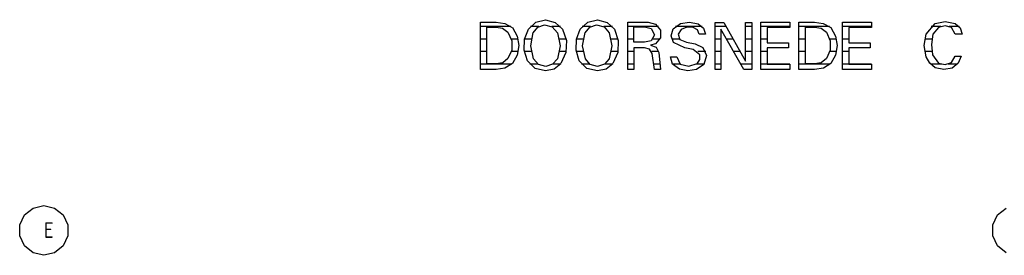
# Model space of a CAD drawing. Extents: x -37450 to 20409, y -12428 to 23550.
# Tile 15 of 55: x -31516 to -23560, y 4772 to 6671. Entities that reach past the tile are written whole.
import ezdxf

# ---------------------------------------------------------------- set-up
doc = ezdxf.new("R2010")
doc.units = 0
doc.header["$MEASUREMENT"] = 0
doc.linetypes.add('DOT', pattern=[50, 0, -50])
doc.layers.add('LAYER02', color=7, linetype='CONTINUOUS')
doc.layers.add('LAYER107', color=2, linetype='DOT')
doc.styles.get("Standard").update_dxf_attribs({"font": 'isocp.shx'})

msp = doc.modelspace()

# ---------------------------------------------------------------- linework, layer by layer
at = {"layer": 'LAYER02', "color": 1, "linetype": 'Continuous'}
for p, q in [((-31407.4219, 5152.6222), (-31320.5658, 5172.4674)), ((-31320.5658, 5172.4674), (-31233.7097, 5152.6222)), ((-31320.5658, 5172.4674), (-31320.5658, 5172.4674)), ((-31515.53955, 5017.0162), (-31476.8463, 5097.2706)), ((-31476.8463, 5097.2706), (-31407.4219, 5152.6222)), ((-31233.7097, 5152.6222), (-31164.2853, 5097.2706)), ((-31164.2853, 5097.2706), (-31125.59205, 5017.0162)), ((-23653.22725, 5017.0162), (-23614.534, 5097.2706)), ((-23614.534, 5097.2706), (-23545.10955, 5152.6222)), ((-31515.53955, 4927.92205), (-31515.53955, 5017.0162)), ((-31125.59205, 5017.0162), (-31125.59205, 4927.92205)), ((-23653.22725, 4927.92205), (-23653.22725, 5017.0162)), ((-31476.8463, 4847.6681), (-31515.53955, 4927.92205)), ((-31125.59205, 4927.92205), (-31164.2853, 4847.6681)), ((-23614.534, 4847.6681), (-23653.22725, 4927.92205)), ((-31407.4219, 4792.31645), (-31476.8463, 4847.6681)), ((-31320.5658, 4772.47125), (-31407.4219, 4792.31645)), ((-31233.7097, 4792.31645), (-31320.5658, 4772.47125)), ((-31164.2853, 4847.6681), (-31233.7097, 4792.31645)), ((-23545.10955, 4792.31645), (-23614.534, 4847.6681))]:
    msp.add_line(p, q, dxfattribs=at)
at = {"layer": 'LAYER107', "color": 5, "linetype": 'Continuous'}
for p, q in [((-27792.81615, 6441.21935), (-27792.81615, 6651.0002)), ((-27792.81615, 6651.0002), (-27666.12855, 6651.0002)), ((-27740.8783, 6441.21935), (-27740.8783, 6611.5471)), ((-27740.8783, 6611.5471), (-27666.12855, 6611.5471)), ((-27666.12855, 6651.0002), (-27596.27075, 6642.2661)), ((-27666.12855, 6611.5471), (-27613.443, 6602.06145)), ((-27596.27075, 6642.2661), (-27535.30275, 6607.428)), ((-27535.2539, 6607.3906), (-27496.8567, 6539.77965)), ((-27405.5664, 6596.04645), (-27345.44375, 6650.9651)), ((-27366.12855, 6566.96775), (-27329.4342, 6611.32965)), ((-27345.44375, 6650.9651), (-27266.45205, 6671.3127)), ((-27329.4342, 6611.32965), (-27274.74975, 6629.28695)), ((-27274.69175, 6629.2816), (-27212.83875, 6614.6965)), ((-27266.5039, 6671.29515), (-27189.2334, 6649.74595)), ((-27212.83875, 6614.6965), (-27170.8618, 6567.00975)), ((-27189.2334, 6649.74595), (-27129.2633, 6595.9503)), ((-26986.6272, 6596.04645), (-26926.50755, 6650.9651)), ((-26947.1283, 6566.96775), (-26910.4645, 6611.28005)), ((-26926.50755, 6650.9651), (-26847.51585, 6671.3127)), ((-26910.4645, 6611.28005), (-26855.81055, 6629.22975)), ((-26855.75255, 6629.2816), (-26793.89955, 6614.6965)), ((-26847.5647, 6671.29515), (-26770.23315, 6649.74595)), ((-26793.89955, 6614.6965), (-26751.92565, 6567.00975)), ((-26770.23315, 6649.74595), (-26710.4248, 6596.1754)), ((-26602.50245, 6406.5933), (-26602.50245, 6652.3903)), ((-26602.50245, 6652.3903), (-26437.6892, 6652.3903)), ((-26554.75465, 6550.60885), (-26554.75465, 6614.99865)), ((-26554.75465, 6614.99865), (-26466.8152, 6614.99865)), ((-26466.8152, 6614.99865), (-26412.8357, 6600.4753)), ((-26437.6892, 6652.3903), (-26377.5177, 6635.79865)), ((-26377.50245, 6635.78185), (-26339.07775, 6587.43895)), ((-26234.87855, 6597.42205), (-26176.78225, 6639.64845)), ((-26176.69065, 6639.65605), (-26104.6692, 6651.6159)), ((-26124.53005, 6610.8719), (-26171.8292, 6593.25335)), ((-26074.2523, 6607.81095), (-26124.53005, 6610.8719)), ((-26104.6692, 6651.6159), (-26032.6111, 6638.92365)), ((-26039.77965, 6590.13595), (-26074.20655, 6607.81405)), ((-26032.69045, 6638.9679), (-25992.0044, 6604.18395)), ((-25992.0044, 6604.18395), (-25973.8373, 6553.73155)), ((-25897.6898, 6443.2976), (-25897.6898, 6648.92195)), ((-25897.6898, 6648.92195), (-25827.06605, 6648.92195)), ((-25827.06605, 6648.92195), (-25651.1902, 6337.35925)), ((-25651.1902, 6337.35925), (-25651.1902, 6648.92195)), ((-25651.1902, 6648.92195), (-25601.3153, 6648.92195)), ((-25601.3153, 6648.92195), (-25601.3153, 6269.50075)), ((-25527.81525, 6464.06325), (-25527.81525, 6651.0002)), ((-25527.81525, 6651.0002), (-25293.12895, 6651.0002)), ((-25293.12895, 6607.3906), (-25475.8774, 6607.3906)), ((-25475.8774, 6607.3906), (-25475.8774, 6486.219)), ((-25293.12895, 6651.0002), (-25293.12895, 6607.3906)), ((-25219.6289, 6441.21935), (-25219.6289, 6651.0002)), ((-25219.6289, 6651.0002), (-25092.8772, 6651.0002)), ((-25167.6895, 6441.21935), (-25167.6895, 6611.5471)), ((-25167.6895, 6611.5471), (-25092.8772, 6611.5471)), ((-25092.8772, 6651.0002), (-25023.085, 6642.2638)), ((-25092.8772, 6611.5471), (-25040.25575, 6602.05915)), ((-25023.085, 6642.2638), (-24962.117, 6607.42265)), ((-24962.0651, 6607.3906), (-24923.67095, 6539.77965)), ((-24867.19055, 6464.06325), (-24867.19055, 6651.0002)), ((-24867.19055, 6651.0002), (-24632.50275, 6651.0002)), ((-24632.50275, 6607.3906), (-24815.2527, 6607.3906)), ((-24815.2527, 6607.3906), (-24815.2527, 6486.219)), ((-24632.50275, 6651.0002), (-24632.50275, 6607.3906)), ((-24192.7536, 6555.93795), (-24117.9077, 6641.1209)), ((-24091.0034, 6607.8583), (-24136.6638, 6555.9799)), ((-24118.0023, 6641.09345), (-24037.31535, 6657.73695)), ((-24039.4394, 6622.42125), (-24091.05375, 6607.8659)), ((-23987.81585, 6607.8583), (-24039.4394, 6622.42125)), ((-24037.31535, 6657.73695), (-23956.6284, 6641.09345)), ((-23956.691, 6555.93795), (-23987.8769, 6607.8758)), ((-23956.691, 6641.09345), (-23916.7969, 6606.33925)), ((-23916.7969, 6606.33925), (-23900.5844, 6555.9059)), ((-27613.443, 6602.06145), (-27570.5841, 6570.0386)), ((-27570.5658, 6569.99895), (-27540.60365, 6501.7914)), ((-27496.8567, 6539.77965), (-27483.5846, 6463.3751)), ((-27435.84595, 6513.4125), (-27405.60915, 6595.97475)), ((-27386.8408, 6461.9728), (-27366.01255, 6567.11655)), ((-27170.8771, 6566.96775), (-27150.08545, 6462.0613)), ((-27129.3152, 6596.04645), (-27098.55345, 6503.4836)), ((-27016.9098, 6513.4125), (-26986.6699, 6595.977)), ((-26967.9016, 6461.9728), (-26947.07335, 6567.11655)), ((-26751.87685, 6566.96775), (-26731.0852, 6462.0613)), ((-26710.37905, 6596.04645), (-26679.6173, 6503.4836)), ((-26554.75465, 6489.6881), (-26554.75465, 6550.60885)), ((-26412.81435, 6600.4677), (-26387.82655, 6550.26475)), ((-26387.82655, 6550.26475), (-26412.735, 6500.1236)), ((-26339.032, 6525.69885), (-26377.4933, 6477.2255)), ((-26339.07775, 6587.43895), (-26339.032, 6525.69885)), ((-26251.4435, 6542.7559), (-26234.88465, 6597.34345)), ((-26232.75145, 6488.71765), (-26251.4435, 6542.7559)), ((-26171.87805, 6593.26555), (-26196.6461, 6555.085)), ((-26196.6461, 6555.085), (-26181.51855, 6512.21465)), ((-26026.44045, 6553.81315), (-26039.77965, 6590.13595)), ((-25999.44155, 6553.81315), (-26026.44045, 6553.81315)), ((-25973.8159, 6553.81315), (-25999.44155, 6553.81315)), ((-25665.75315, 6269.50075), (-25852.00195, 6596.3112)), ((-25852.00195, 6596.3112), (-25852.00195, 6269.50075)), ((-25040.25575, 6602.05915), (-24997.2809, 6569.89515)), ((-24997.37855, 6569.99895), (-24967.41485, 6501.7914)), ((-24923.67095, 6539.77965), (-24910.39885, 6463.3751)), ((-24207.30135, 6463.3972), (-24192.81465, 6555.80675)), ((-24136.68975, 6555.93795), (-24149.0875, 6472.4579)), ((-23931.752, 6555.93795), (-23956.691, 6555.93795)), ((-23900.5661, 6555.93795), (-23931.752, 6555.93795)), ((-27540.60365, 6501.7914), (-27540.60365, 6427.02255)), ((-27483.5846, 6463.3751), (-27496.8567, 6386.9709)), ((-27438.62, 6425.103), (-27435.84595, 6513.4125)), ((-27364.0045, 6357.1724), (-27386.8408, 6461.9728)), ((-27150.08545, 6462.0613), (-27170.8557, 6357.2071)), ((-27098.55345, 6503.4836), (-27103.14025, 6406.25685)), ((-27019.68385, 6425.103), (-27016.9098, 6513.4125)), ((-26945.0653, 6357.1724), (-26967.9016, 6461.9728)), ((-26731.0852, 6462.0613), (-26751.85545, 6357.2071)), ((-26679.6173, 6503.4836), (-26684.20105, 6406.25685)), ((-26466.8152, 6489.6881), (-26554.75465, 6489.6881)), ((-26466.8152, 6446.06095), (-26554.75465, 6446.06095)), ((-26554.75465, 6446.06095), (-26554.75465, 6269.50075)), ((-26426.062, 6434.68475), (-26466.8091, 6446.0045)), ((-26412.81435, 6500.0618), (-26466.7328, 6489.68505)), ((-26419.0033, 6466.8289), (-26374.46595, 6449.1661)), ((-26377.50245, 6477.21785), (-26418.98805, 6466.83885)), ((-26374.46595, 6449.1661), (-26352.5604, 6406.59105)), ((-26142.7521, 6445.09355), (-26232.6996, 6488.6139)), ((-26181.5674, 6512.26425), (-26128.17385, 6491.46955)), ((-26074.2523, 6431.9359), (-26142.7521, 6445.09355)), ((-26128.25315, 6491.48405), (-26057.6294, 6476.2657)), ((-26057.6294, 6476.2657), (-25995.3064, 6447.1771)), ((-25995.31555, 6447.1718), (-25965.5426, 6382.7797)), ((-25527.81525, 6269.50075), (-25527.81525, 6464.06325)), ((-25475.8774, 6486.219), (-25303.5034, 6486.219)), ((-25303.5034, 6445.3758), (-25475.8774, 6445.3758)), ((-25475.8774, 6445.3758), (-25475.8774, 6313.12525)), ((-25303.5034, 6486.219), (-25303.5034, 6445.3758)), ((-24967.41485, 6501.7914), (-24967.41485, 6427.02255)), ((-24910.39885, 6463.3751), (-24923.67095, 6386.9709)), ((-24867.19055, 6269.50075), (-24867.19055, 6464.06325)), ((-24815.2527, 6486.219), (-24642.8787, 6486.219)), ((-24642.8787, 6445.3758), (-24815.2527, 6445.3758)), ((-24815.2527, 6445.3758), (-24815.2527, 6313.12525)), ((-24642.8787, 6486.219), (-24642.8787, 6445.3758)), ((-24190.6906, 6371.0621), (-24207.30135, 6463.3972)), ((-24149.0875, 6472.4579), (-24139.95055, 6387.88415)), ((-27792.81615, 6269.50075), (-27792.81615, 6441.21935)), ((-27740.8783, 6315.2035), (-27740.8783, 6441.21935)), ((-27540.60365, 6427.02255), (-27570.56275, 6358.81995)), ((-27496.8567, 6386.9709), (-27535.11965, 6319.52055)), ((-27413.50405, 6340.54605), (-27438.62, 6425.103)), ((-27103.14025, 6406.25685), (-27142.3584, 6317.17035)), ((-26994.5648, 6340.54605), (-27019.68385, 6425.103)), ((-26684.20105, 6406.25685), (-26723.4192, 6317.17035)), ((-26602.50245, 6269.50075), (-26602.50245, 6406.5933)), ((-26404.5044, 6398.28035), (-26426.062, 6434.68475)), ((-26387.8784, 6269.50075), (-26404.5044, 6398.28035)), ((-26352.56655, 6406.5933), (-26338.00355, 6269.50075)), ((-26257.0038, 6372.4056), (-26205.0659, 6372.4056)), ((-26241.75415, 6314.2334), (-26256.9916, 6372.43765)), ((-26205.0659, 6372.4056), (-26178.0365, 6314.2185)), ((-26020.19045, 6389.0148), (-26074.21265, 6431.96335)), ((-26019.5526, 6349.4606), (-26020.2057, 6389.0419)), ((-25965.50295, 6382.78235), (-25989.01365, 6310.12155)), ((-25897.6898, 6269.50075), (-25897.6898, 6443.2976)), ((-25219.6289, 6269.50075), (-25219.6289, 6441.21935)), ((-25167.6895, 6315.2035), (-25167.6895, 6441.21935)), ((-24967.41485, 6427.02255), (-24997.37395, 6358.81995)), ((-24923.67095, 6386.9709), (-24961.9339, 6319.52055)), ((-24162.06055, 6321.25245), (-24190.6723, 6370.9606)), ((-24140.00395, 6388.0623), (-24091.0034, 6321.89825)), ((-23985.75285, 6326.0624), (-23956.6925, 6377.27735)), ((-23956.691, 6377.2972), (-23909.69085, 6377.2972)), ((-23909.69085, 6377.2972), (-23932.93455, 6319.8719)), ((-27666.12855, 6315.2035), (-27740.8783, 6315.2035)), ((-27612.78075, 6325.03815), (-27666.0858, 6315.2157)), ((-27570.5658, 6358.8127), (-27612.78075, 6325.03815)), ((-27535.2539, 6319.35995), (-27595.3766, 6280.71135)), ((-27351.90735, 6278.4771), (-27413.4613, 6340.41975)), ((-27324.0906, 6310.4233), (-27363.98925, 6357.1377)), ((-27265.00245, 6293.4681), (-27324.0906, 6310.4233)), ((-27209.9304, 6313.59255), (-27264.9475, 6293.4925)), ((-27170.8771, 6357.1724), (-27209.9304, 6313.59255)), ((-27142.4408, 6316.99945), (-27197.01845, 6272.4674)), ((-26932.90405, 6278.4794), (-26994.57395, 6340.6353)), ((-26905.15135, 6310.4233), (-26945.05005, 6357.1377)), ((-26846.0663, 6293.4681), (-26905.15135, 6310.4233)), ((-26790.9607, 6313.5483), (-26846.0022, 6293.43835)), ((-26751.87685, 6357.1724), (-26790.9607, 6313.5483)), ((-26723.5016, 6316.99945), (-26778.0823, 6272.46475)), ((-26184.906, 6273.4051), (-26241.8579, 6314.3078)), ((-26178.06395, 6314.2334), (-26109.8999, 6297.60705)), ((-26109.8999, 6297.60705), (-26042.21495, 6317.15775)), ((-25989.06555, 6310.0769), (-26047.27785, 6271.1338)), ((-26042.31565, 6317.10855), (-26019.5526, 6349.4606)), ((-25475.8774, 6313.12525), (-25293.12895, 6313.12525)), ((-25293.12895, 6313.12525), (-25293.12895, 6269.50075)), ((-25092.8772, 6315.2035), (-25167.6895, 6315.2035)), ((-25039.5935, 6325.03815), (-25092.89855, 6315.2157)), ((-24997.37855, 6358.8127), (-25039.5935, 6325.03815)), ((-24962.0651, 6319.35995), (-25022.1878, 6280.71135)), ((-24815.2527, 6313.12525), (-24632.50275, 6313.12525)), ((-24632.50275, 6313.12525), (-24632.50275, 6269.50075)), ((-24118.0023, 6284.51655), (-24162.06055, 6321.25245)), ((-24049.8123, 6270.0527), (-24118.10915, 6284.58825)), ((-24091.0034, 6321.9059), (-24037.8372, 6309.50545)), ((-24037.8372, 6309.50545), (-23985.7727, 6326.0624)), ((-23932.93455, 6319.8719), (-23980.74035, 6280.26085)), ((-27666.12855, 6269.50075), (-27792.81615, 6269.50075)), ((-27595.3766, 6280.71135), (-27666.1194, 6269.5057)), ((-27266.5039, 6259.70305), (-27351.90735, 6278.4771)), ((-27197.01845, 6272.4674), (-27266.4276, 6259.67825)), ((-26847.5647, 6259.70305), (-26932.90405, 6278.4794)), ((-26778.0823, 6272.46475), (-26847.49145, 6259.67825)), ((-26554.75465, 6269.50075), (-26602.50245, 6269.50075)), ((-26338.00355, 6269.50075), (-26387.8784, 6269.50075)), ((-26116.4612, 6258.16195), (-26184.906, 6273.4051)), ((-26047.27785, 6271.1338), (-26116.4612, 6258.16195)), ((-25852.00195, 6269.50075), (-25897.6898, 6269.50075)), ((-25601.3153, 6269.50075), (-25665.75315, 6269.50075)), ((-25293.12895, 6269.50075), (-25527.81525, 6269.50075)), ((-25092.8772, 6269.50075), (-25219.6289, 6269.50075)), ((-25022.1878, 6280.71135), (-25092.93215, 6269.5057)), ((-24632.50275, 6269.50075), (-24867.19055, 6269.50075)), ((-23980.75255, 6280.2658), (-24049.8123, 6270.0527))]:
    msp.add_line(p, q, dxfattribs=at)
at = {"layer": 'LAYER107', "color": 2, "linetype": 'Continuous'}
for p, q in [((-27546.27685, 6616.2483), (-27792.81615, 6616.2483)), ((-27321.46605, 6616.2483), (-27389.7949, 6616.2483)), ((-27145.80385, 6616.2483), (-27215.51515, 6616.2483)), ((-26902.41395, 6616.2483), (-26970.85875, 6616.2483)), ((-26726.80665, 6616.2483), (-26796.57595, 6616.2483)), ((-26355.32225, 6616.2483), (-26602.50245, 6616.2483)), ((-26001.73645, 6616.2506), (-26217.53235, 6616.2483)), ((-25808.6212, 6616.2506), (-25897.6898, 6616.2506)), ((-25601.3153, 6616.2506), (-25651.1902, 6616.2506)), ((-25293.12895, 6616.2506), (-25527.81525, 6616.2506)), ((-24973.0957, 6616.2506), (-25219.6289, 6616.2506)), ((-24632.50275, 6616.2506), (-24867.19055, 6616.2506)), ((-24073.81285, 6616.2506), (-24151.1154, 6616.2506)), ((-23924.26145, 6616.2506), (-24005.06745, 6616.2506)), ((-27740.8783, 6515.184), (-27792.81615, 6515.184)), ((-27489.59045, 6515.184), (-27543.9575, 6515.184)), ((-27381.91835, 6515.184), (-27435.49805, 6515.184)), ((-27100.4303, 6515.184), (-27155.2643, 6515.184)), ((-26962.9822, 6515.184), (-27016.55885, 6515.184)), ((-26681.49415, 6515.184), (-26736.26405, 6515.184)), ((-26554.75465, 6515.184), (-26602.50245, 6515.184)), ((-26343.4204, 6515.184), (-26398.5138, 6515.184)), ((-26184.32005, 6515.184), (-26246.6919, 6515.184)), ((-25852.00195, 6515.184), (-25897.6898, 6515.184)), ((-25751.57165, 6515.184), (-25805.7678, 6515.184)), ((-25601.3153, 6515.184), (-25651.1902, 6515.184)), ((-25475.8774, 6515.184), (-25527.81525, 6515.184)), ((-25167.6895, 6515.184), (-25219.6289, 6515.184)), ((-24916.40015, 6515.184), (-24970.76875, 6515.184)), ((-24815.2527, 6515.184), (-24867.19055, 6515.184)), ((-24145.4544, 6515.184), (-24203.08685, 6515.184)), ((-27740.8783, 6414.11745), (-27792.81615, 6414.11745)), ((-27489.00755, 6414.11745), (-27543.81715, 6414.11745)), ((-27381.99465, 6414.11745), (-27436.9751, 6414.11745)), ((-27101.41905, 6414.11745), (-27154.2969, 6414.11745)), ((-26963.05845, 6414.11745), (-27018.0359, 6414.11745)), ((-26682.47985, 6414.11745), (-26735.29665, 6414.11745)), ((-26554.75465, 6414.11745), (-26602.50245, 6414.11745)), ((-26353.8666, 6414.11745), (-26409.3811, 6414.11745)), ((-25972.1222, 6414.11745), (-26037.00255, 6414.11745)), ((-25852.00195, 6414.11745), (-25897.6898, 6414.11745)), ((-25694.51905, 6414.11745), (-25748.16895, 6414.11745)), ((-25601.3153, 6414.11745), (-25651.1902, 6414.11745)), ((-25475.8774, 6414.11745), (-25527.81525, 6414.11745)), ((-25167.6895, 6414.11745), (-25219.6289, 6414.11745)), ((-24915.81725, 6414.11745), (-24970.62835, 6414.11745)), ((-24815.2527, 6414.11745), (-24867.19055, 6414.11745)), ((-24145.1477, 6414.11745), (-24202.4124, 6414.11745)), ((-27542.00135, 6313.05085), (-27792.81615, 6313.05085)), ((-27327.98155, 6313.05085), (-27394.57705, 6313.05085)), ((-27145.46205, 6313.05085), (-27210.73915, 6313.05085)), ((-26909.0454, 6313.05085), (-26975.5707, 6313.05085)), ((-26726.5259, 6313.05085), (-26791.7053, 6313.05085)), ((-26554.75465, 6313.05085), (-26602.50245, 6313.05085)), ((-26342.62695, 6313.05085), (-26393.49975, 6313.05085)), ((-26175.8423, 6313.05085), (-26240.68605, 6313.05085)), ((-25986.30675, 6313.05085), (-26049.5392, 6313.05085)), ((-25852.00195, 6313.05085), (-25897.6898, 6313.05085)), ((-25601.3153, 6313.05085), (-25690.57005, 6313.05085)), ((-25293.12895, 6313.05085), (-25527.81525, 6313.05085)), ((-24968.8156, 6313.05085), (-25219.6289, 6313.05085)), ((-24632.50275, 6313.05085), (-24867.19055, 6313.05085)), ((-24068.94835, 6313.05085), (-24154.6753, 6313.05085)), ((-23938.2904, 6313.05085), (-24014.80865, 6313.05085))]:
    msp.add_line(p, q, dxfattribs=at)

# ---------------------------------------------------------------- texts
at = {"layer": 'LAYER02', "color": 2}
msp.add_text('E', height=125, dxfattribs=at).set_placement((-31320.5658, 4912.4687))

doc.saveas('drawing.dxf')
